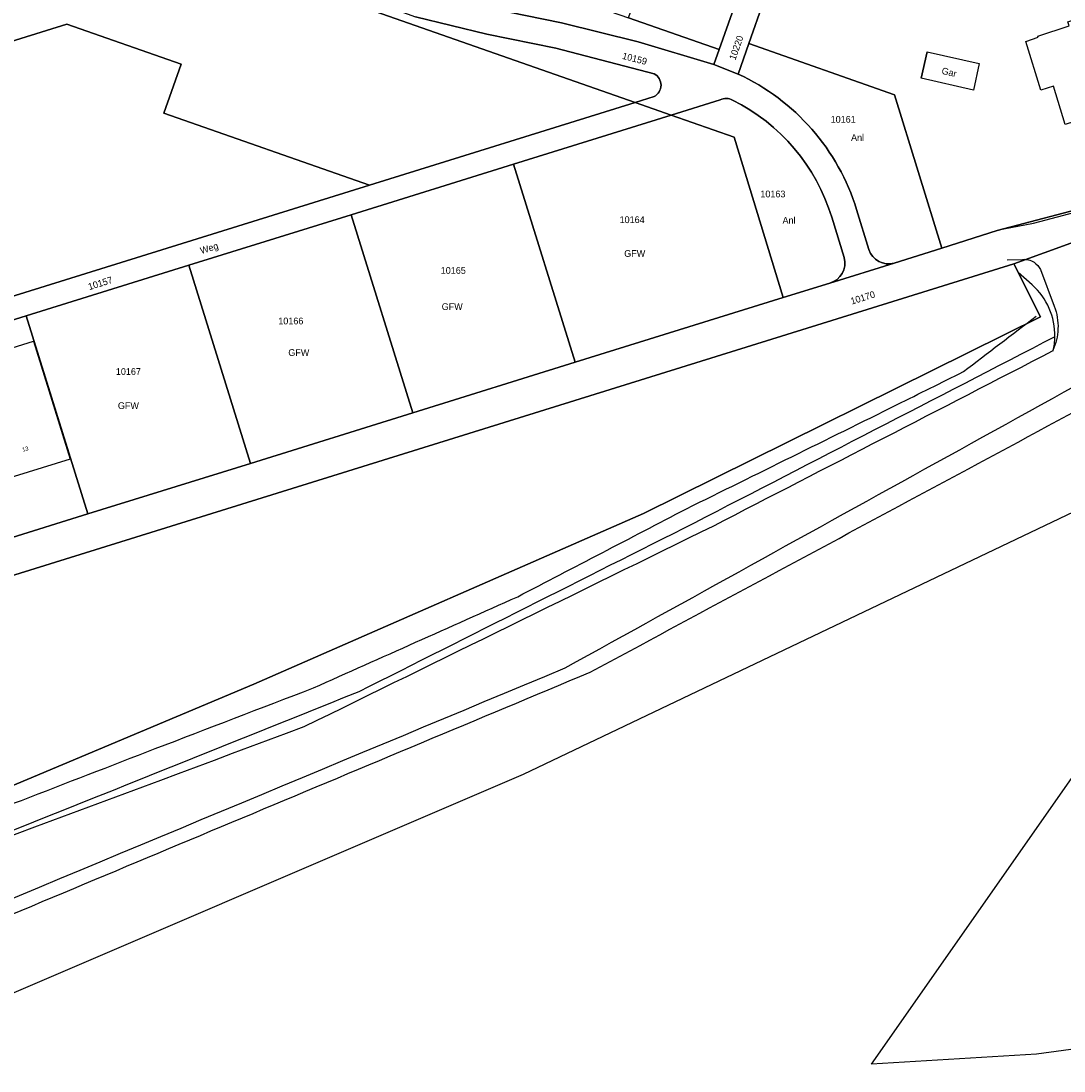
# Model space of a CAD drawing. Extents: x 3509830 to 3510598, y 5283390 to 5283721.
# Tile 7 of 13: x 3510024 to 3510125, y 5283400 to 5283501. Entities that reach past the tile are written whole.
import ezdxf
from ezdxf.enums import TextEntityAlignment as Align

# ---------------------------------------------------------------- set-up
doc = ezdxf.new("R2010")
doc.units = 0
for name, color, linetype in [('FAHRBAHNRANDLINIE', 7, 'CONTINUOUS'), ('FLURSTUECK', 7, 'CONTINUOUS'), ('FLURSTUECKSNUMMER', 7, 'CONTINUOUS'), ('GEBAEUDE-NUTZUNG-FK5', 7, 'CONTINUOUS'), ('NUTZUNGSARTTEXT', 7, 'CONTINUOUS'), ('WIRTSCHAFTSGEBAEUDE', 7, 'CONTINUOUS'), ('WOHNHAUS', 7, 'CONTINUOUS'), ('WOHNHAUSNUMMER', 7, 'CONTINUOUS')]:
    doc.layers.add(name, color=color, linetype=linetype)
doc.styles.add('Schrift4', font='roman')
doc.styles.add('Schrift5', font='roman')

msp = doc.modelspace()

# ---------------------------------------------------------------- linework, layer by layer
at = {"layer": 'FAHRBAHNRANDLINIE'}
for points in [[(3510014.12, 5283413.115, -0.000024), (3510076.456, 5283439.112, -0.000029), (3510148.076, 5283478.722, -0.000029), (3510214.765, 5283526.348)], [(3510013.873, 5283411.477, -0.000025), (3510078.886, 5283438.709, -0.000025), (3510140.275, 5283471.734, -0.000001), (3510142.072, 5283472.557, -0.000001), (3510146.072, 5283473.055, -0.000002), (3510150.657, 5283474.884, -0.000006), (3510165.181, 5283484.406, -0.00001), (3510186.112, 5283502.035, -0.000002), (3510189.872, 5283504.863, -0.000012), (3510215.93, 5283525.079)], [(3510119.063, 5283478.481), (3510120.568, 5283478.512, -0.164305), (3510121.664, 5283478.226, -0.135668), (3510122.286, 5283477.517), (3510123.621, 5283473.991, -0.100567), (3510123.972, 5283471.806, -0.097274), (3510123.473, 5283469.723)], [(3510123.681, 5283471.042, 0.217146), (3510121.494, 5283476.058)], [(3509879.232, 5283402.983, -0.000006), (3509896.317, 5283403.48, -0.000007), (3509917.085, 5283403.333, -0.000009), (3509941.71, 5283404.526, -0.000011), (3509973.153, 5283409.893, -0.00001), (3510000.056, 5283417.474, -0.000009), (3510024.045, 5283426.34, -0.000005), (3510036.959, 5283431.337, -0.000006), (3510052.203, 5283437.191, -0.000008), (3510071.893, 5283445.981, -0.000006), (3510088.155, 5283454.458, -0.000008), (3510108.468, 5283464.501, -0.000003), (3510114.857, 5283467.687, -0.000003), (3510121.878, 5283473.042)], [(3510123.681, 5283471.042, -0.000013), (3510088.901, 5283453.078, -0.000012), (3510056.573, 5283436.809, -0.000017), (3510011.979, 5283418.932, -0.000023), (3509946.372, 5283403.073, -0.000018), (3509895.307, 5283401.658, -0.000006), (3509879.232, 5283402.983)], [(3510123.514, 5283469.67, 0.052522), (3510123.681, 5283471.042)], [(3509841.79, 5283408.87, -0.000011), (3509872.159, 5283403.237, -0.000014), (3509912.029, 5283400.25, -0.000016), (3509956.038, 5283403.445, -0.000014), (3509995.934, 5283412.819, -0.000021), (3510051.324, 5283433.461, -0.000016), (3510090.8, 5283452.832, -0.000013), (3510123.514, 5283469.708)]]:
    msp.add_lwpolyline(points, format="xyb", dxfattribs=at)
for points in [[(3510118.77, 5283481.456), (3510121.608, 5283482.011), (3510125.624, 5283483.074), (3510127.692, 5283483.634), (3510129.79, 5283484.385), (3510133.109, 5283485.667), (3510136.158, 5283486.98), (3510138.955, 5283488.21), (3510141.984, 5283489.709), (3510144.929, 5283491.15), (3510148.498, 5283492.904), (3510151.641, 5283494.35), (3510154.881, 5283495.837), (3510158.049, 5283497.307), (3510160.88, 5283498.608), (3510163.779, 5283499.841), (3510167.138, 5283501.314), (3510169.761, 5283502.554), (3510173.851, 5283505.258), (3510176.117, 5283507.119), (3510178.23, 5283508.86), (3510180.378, 5283510.519), (3510182.885, 5283512.531), (3510186.72, 5283515.483)], [(3510121.494, 5283476.058), (3510120.15, 5283477.25)]]:
    msp.add_lwpolyline(points, dxfattribs=at)
at = {"layer": 'FLURSTUECK'}
for points in [[(3510009.59, 5283422.07), (3510046.46, 5283437.56), (3510084.03, 5283454), (3510122.3, 5283472.98), (3510119.733, 5283478.083), (3510128.49, 5283481.275, 0.023913), (3510137.181, 5283484.685), (3510159.984, 5283495.548, 0.015047), (3510170.914, 5283500.585, 0.020322), (3510177.528, 5283505.305), (3510207.676, 5283528.324), (3510206.832, 5283529.401), (3510260.45, 5283570.69), (3510280.1, 5283584.69)], [(3510177.528, 5283505.305, -0.020322), (3510170.914, 5283500.585, -0.015047), (3510159.984, 5283495.548), (3510137.181, 5283484.685, -0.023913), (3510128.49, 5283481.275), (3510119.733, 5283478.083), (3510009.763, 5283443.862)], [(3510069.349, 5283502.698), (3510076.129, 5283501.326), (3510083.514, 5283499.481), (3510090.804, 5283497.29), (3510093.135, 5283496.378, -0.213495), (3510104.558, 5283483.311), (3510105.744, 5283479.447, 0.401354), (3510108.189, 5283478.155), (3510101.973, 5283476.221, 0.413539), (3510103.364, 5283478.68), (3510102.168, 5283482.578, 0.205494), (3510092.607, 5283493.859, 0.252841), (3510091.419, 5283493.883), (3510086.681, 5283492.408), (3510083.201, 5283493.629), (3510085.043, 5283494.202, 0.60123), (3510085.048, 5283496.41), (3510075.581, 5283498.886), (3510068.906, 5283500.237), (3510062.04, 5283501.888)], [(3510014.803, 5283449.092), (3510030.462, 5283453.965), (3510046.119, 5283458.838), (3510061.777, 5283463.711), (3510077.435, 5283468.584), (3510097.486, 5283474.824), (3510101.973, 5283476.221), (3510108.189, 5283478.155), (3510112.764, 5283479.579), (3510118.12, 5283481.29), (3510127.641, 5283483.785, 0.023916), (3510136.096, 5283487.103), (3510158.895, 5283497.983), (3510167.747, 5283501.927)]]:
    msp.add_lwpolyline(points, format="xyb", dxfattribs=at)
msp.add_lwpolyline([(3510280.06, 5283571.32), (3510260.73, 5283556.85), (3510260.73, 5283557.48), (3510239.35, 5283541.13), (3510221.81, 5283527.27), (3510219.19, 5283524.68), (3510205.11, 5283513.37), (3510188.92, 5283500.58), (3510169.05, 5283484.06), (3510163.81, 5283479.84), (3510158.32, 5283475.78), (3510163.5, 5283483.19), (3510129.69, 5283456.16), (3510129.69, 5283456.16), (3510072.43, 5283428.83), (3510014.28, 5283403.94)], dxfattribs=at)
for points in [[(3510082.584, 5283501.794), (3510090.647, 5283524.771), (3510095.601, 5283523.032, -0.41419), (3510098.05, 5283517.933), (3510094.705, 5283508.403), (3510091.31, 5283498.731), (3510082.584, 5283501.794)], [(3510030.426, 5283520.1), (3510040.359, 5283516.614), (3510045.077, 5283514.958), (3510049.795, 5283513.302), (3510060.646, 5283509.494), (3510070.317, 5283506.099), (3510076.451, 5283503.946), (3510082.584, 5283501.794), (3510091.31, 5283498.731), (3510090.804, 5283497.29), (3510083.514, 5283499.481), (3510076.129, 5283501.326), (3510069.349, 5283502.698), (3510062.763, 5283504.281), (3510056.403, 5283506.612), (3510050.354, 5283509.659), (3510041.938, 5283514.014), (3510033.152, 5283517.563), (3510029.9, 5283518.702, 0.037394), (3510030.426, 5283520.1)], [(3510025.278, 5283513.958, 0.104841), (3510028.53, 5283516.533), (3510032.325, 5283515.203), (3510040.895, 5283511.742), (3510049.103, 5283507.495), (3510055.41, 5283504.318), (3510062.04, 5283501.888), (3510068.906, 5283500.237), (3510075.581, 5283498.886), (3510085.048, 5283496.41, -0.60123), (3510085.043, 5283494.202), (3510083.201, 5283493.629), (3510025.278, 5283513.958)], [(3509979.39, 5283461.321), (3509973.917, 5283487.982), (3509975.271, 5283488.196), (3509984.48, 5283490.316), (3509993.52, 5283493.069), (3510002.347, 5283496.44, 0.144439), (3510022.666, 5283513.084, 0.069188), (3510025.278, 5283513.958), (3510083.201, 5283493.629), (3510057.594, 5283485.66), (3510037.78, 5283492.614), (3510039.436, 5283497.331), (3510028.432, 5283501.194), (3509991.98, 5283489.849), (3509998.963, 5283467.412), (3509979.39, 5283461.321)], [(3510112.764, 5283479.579), (3510108.219, 5283494.386), (3510094.17, 5283499.327), (3510097.064, 5283507.575, -0.41419), (3510102.163, 5283510.024), (3510107.352, 5283508.203), (3510108.054, 5283510.203), (3510127.028, 5283508.387), (3510169.41, 5283504.33), (3510167.747, 5283501.927), (3510158.895, 5283497.983), (3510136.096, 5283487.103, -0.023916), (3510127.641, 5283483.785), (3510118.12, 5283481.29), (3510112.764, 5283479.579)], [(3510093.135, 5283496.378), (3510094.17, 5283499.327), (3510108.219, 5283494.386), (3510112.764, 5283479.579), (3510108.189, 5283478.155, -0.401354), (3510105.744, 5283479.447), (3510104.558, 5283483.311, 0.213495), (3510093.135, 5283496.378)], [(3510097.486, 5283474.824), (3510092.744, 5283490.28), (3510086.681, 5283492.408), (3510091.419, 5283493.883, -0.252841), (3510092.607, 5283493.859, -0.205494), (3510102.168, 5283482.578), (3510103.364, 5283478.68, -0.413539), (3510101.973, 5283476.221), (3510097.486, 5283474.824)], [(3509860.417, 5283408.622, -0.210885), (3509858.932, 5283414.91), (3509859.683, 5283419.32), (3509863.381, 5283418.689), (3509871.445, 5283417.312), (3510009.763, 5283443.862), (3510119.733, 5283478.083), (3510122.3, 5283472.98), (3510084.03, 5283454), (3510046.46, 5283437.56), (3510009.59, 5283422.07), (3509984.49, 5283414.59), (3509958.06, 5283409.05), (3509931.17, 5283405.15), (3509900.18, 5283406.1), (3509869.43, 5283407.55), (3509860.417, 5283408.622)]]:
    msp.add_lwpolyline(points, format="xyb", close=True, dxfattribs=at)
for points in [[(3510090.804, 5283497.29), (3510091.31, 5283498.731), (3510094.705, 5283508.403), (3510097.064, 5283507.575), (3510094.17, 5283499.327), (3510093.135, 5283496.378), (3510090.804, 5283497.29)], [(3509998.963, 5283467.412), (3509991.98, 5283489.849), (3510028.432, 5283501.194), (3510039.436, 5283497.331), (3510037.78, 5283492.614), (3510057.594, 5283485.66), (3509998.963, 5283467.412)], [(3509979.835, 5283459.155), (3509979.39, 5283461.321), (3509998.963, 5283467.412), (3510057.594, 5283485.66), (3510083.201, 5283493.629), (3510086.681, 5283492.408), (3510071.492, 5283487.681), (3510055.834, 5283482.808), (3510040.176, 5283477.935), (3510024.518, 5283473.062), (3510008.86, 5283468.188), (3509993.201, 5283463.315), (3509979.835, 5283459.155)], [(3510071.492, 5283487.681), (3510086.681, 5283492.408), (3510092.744, 5283490.28), (3510097.486, 5283474.824), (3510077.435, 5283468.584), (3510071.492, 5283487.681)], [(3510055.834, 5283482.808), (3510071.492, 5283487.681), (3510077.435, 5283468.584), (3510061.777, 5283463.711), (3510055.834, 5283482.808)], [(3510040.176, 5283477.935), (3510055.834, 5283482.808), (3510061.777, 5283463.711), (3510046.119, 5283458.838), (3510040.176, 5283477.935)], [(3510024.518, 5283473.062), (3510040.176, 5283477.935), (3510046.119, 5283458.838), (3510030.462, 5283453.965), (3510024.518, 5283473.062)], [(3510014.803, 5283449.092), (3510008.86, 5283468.188), (3510024.518, 5283473.062), (3510030.462, 5283453.965), (3510014.803, 5283449.092)], [(3510121.91, 5283401.885), (3510106, 5283400.91), (3510132.46, 5283438.75), (3510136.995, 5283407.786), (3510137.78, 5283404.031), (3510121.91, 5283401.885)]]:
    msp.add_lwpolyline(points, close=True, dxfattribs=at)
at = {"layer": 'WIRTSCHAFTSGEBAEUDE'}
msp.add_lwpolyline([(3510110.79, 5283495.99), (3510111.36, 5283498.53), (3510116.38, 5283497.38), (3510115.82, 5283494.83), (3510110.79, 5283495.99)], close=True, dxfattribs=at)
at = {"layer": 'WOHNHAUS'}
for points in [[(3510124.67, 5283491.53), (3510123.53, 5283495.2), (3510122.33, 5283494.83), (3510120.87, 5283499.53), (3510122.07, 5283499.92), (3510122.03, 5283500.04), (3510125.06, 5283501.02), (3510124.93, 5283501.41), (3510127.02, 5283502.09), (3510127.15, 5283501.7), (3510130.02, 5283502.64), (3510132.66, 5283494.1), (3510124.67, 5283491.53)], [(3510010.971, 5283461.562), (3510009.663, 5283465.779), (3510025.223, 5283470.635), (3510028.767, 5283459.244), (3510022.009, 5283457.144), (3510019.761, 5283464.293), (3510010.971, 5283461.562)]]:
    msp.add_lwpolyline(points, close=True, dxfattribs=at)
msp.add_lwpolyline([(3510111.36, 5283498.53), (3510110.79, 5283495.99)], dxfattribs=at)

# ---------------------------------------------------------------- texts
at = {"layer": 'FLURSTUECKSNUMMER', "color": 1, "style": 'Schrift4'}
for s, rotation, p in [('10220', 70.659, (3510092.871, 5283497.671)), ('10159', 345.339, (3510081.919, 5283497.856)), ('10157', 17.289, (3510030.594, 5283475.535)), ('10170', 17.289, (3510104.097, 5283474.145))]:
    msp.add_text(s, height=0.65, rotation=rotation, dxfattribs=at).set_placement(p)
for s, p in [('10161', (3510102.059, 5283491.684)), ('10163', (3510095.284, 5283484.491)), ('10164', (3510081.715, 5283482.008)), ('10165', (3510064.472, 5283477.116)), ('10166', (3510048.814, 5283472.244)), ('10167', (3510033.156, 5283467.371))]:
    msp.add_text(s, height=0.65, dxfattribs=at).set_placement(p)
at = {"layer": 'GEBAEUDE-NUTZUNG-FK5', "color": 1, "style": 'Schrift4'}
msp.add_text('Gar', height=0.65, rotation=347.013, dxfattribs=at).set_placement((3510113.415, 5283496.245), align=Align.CENTER)
at = {"layer": 'NUTZUNGSARTTEXT', "color": 1, "style": 'Schrift4'}
for s, p in [('Anl', (3510104.028, 5283489.932)), ('Anl', (3510097.42, 5283481.95)), ('GFW', (3510082.161, 5283478.751)), ('GFW', (3510064.564, 5283473.627)), ('GFW', (3510049.779, 5283469.2)), ('GFW', (3510033.351, 5283464.077))]:
    msp.add_text(s, height=0.65, dxfattribs=at).set_placement(p)
msp.add_text('Weg', height=0.65, rotation=17.289, dxfattribs=at).set_placement((3510041.399, 5283479.017))
at = {"layer": 'WOHNHAUSNUMMER', "color": 1, "style": 'Schrift5'}
msp.add_text('13', height=0.39, rotation=16.2, dxfattribs=at).set_placement((3510024.189, 5283459.958))

doc.saveas('drawing.dxf')
